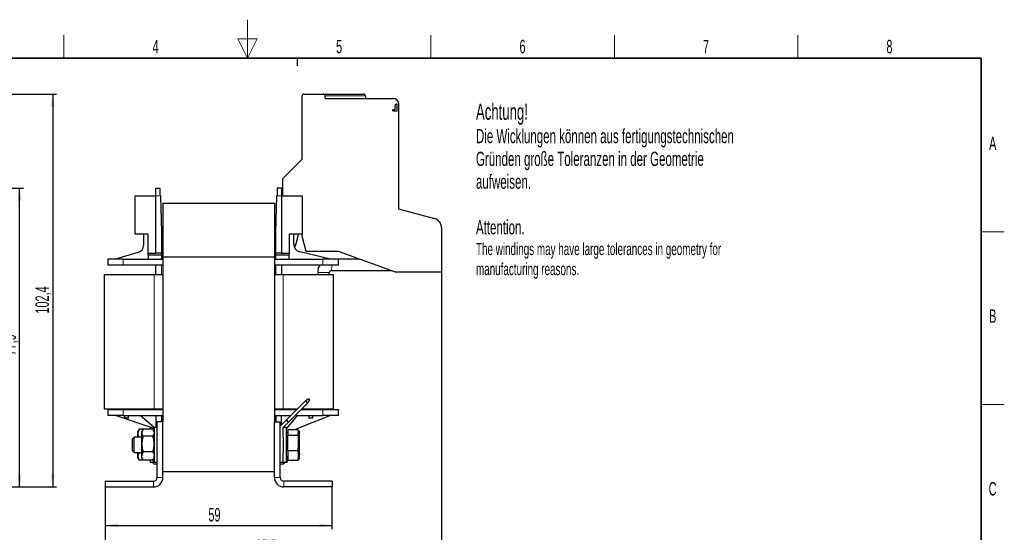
# Model space of a CAD drawing. Header units: millimetres. Extents: x 5 to 418, y 2 to 292.
# Tile 5 of 5: x 158 to 414, y 159 to 292. Entities that reach past the tile are written whole.
import ezdxf

# ---------------------------------------------------------------- set-up
doc = ezdxf.new("R2010")
doc.units = ezdxf.units.MM
doc.layers.add('SLD-0', color=7, linetype='Continuous')
doc.styles.add('SLDTEXTSTYLE0', font='TXT', dxfattribs={"width": 0.605})
doc.dimstyles.new('SLDDIMSTYLE0', dxfattribs={"dimtxt": 3.5, "dimasz": 3.302, "dimexe": 0, "dimexo": 0.0625, "dimgap": 0.875, "dimtad": 1, "dimrnd": 1e-09, "dimzin": 12, "dimdsep": 46, "dimtxsty": 'SLDTEXTSTYLE0', "dimsah": 1, "dimcen": 0.09, "dimadec": 0, "dimazin": 3, "dimtfac": 1, "dimtofl": 0, "dimtmove": 0, "dimatfit": 3, "dimfxl": 1, "dimfrac": 2, "dimtolj": 1, "dimtzin": 12, "dimarcsym": 0})

# ---------------------------------------------------------------- blocks, each defined once
blk = doc.blocks.new('SW_NOTE_0')
at = {"layer": 'SLD-0', "color": 0, "attachment_point": 1, "style": 'SLDTEXTSTYLE0'}
for s, insert, char_height in [('Achtung!', (0, 5.46), 4.233), ('Die Wicklungen können aus fertigungstechnischen', (0, -1.16), 3.7042), ('Gründen große Toleranzen in der Geometrie', (0, -7.1), 3.7042), ('aufweisen.', (0, -13.04), 3.704), ('Attention.', (0, -24.93), 3.704), ('The windings may have large tolerances in geometry for', (0, -30.85), 3.175), ('manufacturing reasons.', (0, -36.08), 3.175)]:
    blk.add_mtext(s, dxfattribs=dict(at, insert=insert, char_height=char_height))
blk = doc.blocks.new('_D_1')
at = {"layer": 'SLD-0'}
for p, q in [((129.33, 248.61), (158.71, 248.61)), ((157.71, 170.71), (157.71, 248.61)), ((146.33, 170.71), (158.71, 170.71))]:
    blk.add_line(p, q, dxfattribs=at)
for points in [[(157.71, 248.61), (157.2, 245.31), (158.22, 245.31)], [(157.71, 170.71), (158.22, 174.02), (157.2, 174.02)]]:
    blk.add_solid(points, dxfattribs=at)
at = {"layer": 'SLD-0', "insert": (153.2, 204.99), "char_height": 3.5, "attachment_point": 1, "rotation": 90, "style": 'SLDTEXTSTYLE0'}
blk.add_mtext('77,9', dxfattribs=at)
blk = doc.blocks.new('_D_2')
at = {"layer": 'SLD-0'}
for p, q in [((115.08, 273.11), (167.33, 273.11)), ((166.33, 273.11), (166.33, 170.71)), ((146.33, 170.71), (167.33, 170.71))]:
    blk.add_line(p, q, dxfattribs=at)
for points in [[(166.33, 273.11), (165.83, 269.81), (166.84, 269.81)], [(166.33, 170.71), (166.84, 174.02), (165.83, 174.02)]]:
    blk.add_solid(points, dxfattribs=at)
at = {"layer": 'SLD-0', "insert": (161.82, 215.9), "char_height": 3.5, "attachment_point": 1, "rotation": 90, "style": 'SLDTEXTSTYLE0'}
blk.add_mtext('102,4', dxfattribs=at)
blk = doc.blocks.new('_D_3')
at = {"layer": 'SLD-0'}
for p, q in [((180.01, 170.71), (180.01, 159.71)), ((239.01, 170.71), (239.01, 159.71)), ((180.01, 160.71), (239.01, 160.71))]:
    blk.add_line(p, q, dxfattribs=at)
for points in [[(180.01, 160.71), (183.32, 160.21), (183.32, 161.22)], [(239.01, 160.71), (235.71, 161.22), (235.71, 160.21)]]:
    blk.add_solid(points, dxfattribs=at)
at = {"layer": 'SLD-0', "insert": (206.84, 165.23), "char_height": 3.5, "attachment_point": 1, "style": 'SLDTEXTSTYLE0'}
blk.add_mtext('59', dxfattribs=at)
blk = doc.blocks.new('_D_4')
at = {"layer": 'SLD-0'}
for p, q in [((267.51, 226.73), (267.51, 151.46)), ((180.01, 170.71), (180.01, 151.46)), ((180.01, 152.46), (267.51, 152.46))]:
    blk.add_line(p, q, dxfattribs=at)
for points in [[(180.01, 152.46), (183.32, 151.95), (183.32, 152.97)], [(267.51, 152.46), (264.21, 152.97), (264.21, 151.95)]]:
    blk.add_solid(points, dxfattribs=at)
at = {"layer": 'SLD-0', "insert": (219.09, 156.97), "char_height": 3.5, "attachment_point": 1, "style": 'SLDTEXTSTYLE0'}
blk.add_mtext('87,5', dxfattribs=at)

msp = doc.modelspace()

# ---------------------------------------------------------------- linework, layer by layer
at = {"color": 7, "linetype": 'Continuous', "lineweight": 25}
for p, q in [((231.215, 256.115), (231.215, 272.614)), ((231.715, 273.114), (236.715, 273.114)), ((236.715, 273.114), (247.215, 273.114)), ((237.215, 271.964), (237.215, 272.614)), ((237.215, 271.964), (254.965, 271.964)), ((247.715, 272.614), (247.715, 271.964)), ((254.815, 269.115), (255.415, 269.115)), ((254.815, 268.727), (254.815, 269.115)), ((255.415, 269.115), (255.415, 270.164)), ((256.015, 268.727), (256.015, 270.193)), ((256.315, 270.614), (256.315, 243.202)), ((254.815, 268.727), (256.015, 268.727)), ((226.215, 251.115), (231.215, 256.115)), ((193.165, 248.615), (194.265, 248.615)), ((193.165, 246.615), (193.165, 248.615)), ((225.865, 248.615), (224.765, 248.615)), ((225.865, 248.615), (225.865, 246.615)), ((226.215, 246.615), (226.215, 251.115)), ((187.815, 236.565), (187.815, 246.615)), ((187.815, 246.615), (193.165, 246.615)), ((193.165, 231.615), (193.165, 246.615)), ((194.334, 246.615), (194.665, 237.115)), ((224.365, 237.115), (224.695, 246.615)), ((225.865, 246.615), (225.865, 231.615)), ((225.865, 246.615), (231.215, 246.615)), ((231.215, 246.615), (231.215, 236.565)), ((195.015, 244.715), (195.015, 230.715)), ((195.015, 244.715), (224.015, 244.715)), ((224.015, 244.715), (224.015, 230.715)), ((256.315, 243.202), (265.662, 240.697)), ((191.165, 236.565), (187.815, 236.565)), ((189.965, 236.565), (189.965, 233.709)), ((191.165, 231.521), (191.165, 236.565)), ((194.665, 237.115), (194.665, 231.615)), ((224.365, 231.615), (224.365, 237.115)), ((231.215, 236.565), (227.865, 236.565)), ((227.865, 236.565), (227.865, 231.533)), ((229.065, 233.95), (229.065, 236.565)), ((229.699, 234.19), (230.215, 236.114)), ((230.215, 236.114), (230.215, 236.565)), ((231.215, 236.114), (231.215, 236.565)), ((232.286, 232.114), (231.215, 236.114)), ((267.515, 238.282), (267.515, 226.727)), ((229.093, 233.614), (229.474, 233.614)), ((188.514, 231.786), (182.665, 230.115)), ((191.165, 231.115), (191.165, 231.521)), ((193.165, 231.521), (191.165, 231.521)), ((194.665, 231.115), (191.165, 231.115)), ((191.165, 231.115), (191.165, 230.115)), ((193.165, 231.615), (193.165, 231.521)), ((194.665, 231.615), (193.165, 231.615)), ((194.665, 231.615), (194.665, 231.115)), ((194.665, 231.115), (194.665, 230.115)), ((195.015, 230.715), (224.015, 230.715)), ((195.015, 230.715), (195.015, 187.715)), ((224.015, 230.715), (224.015, 187.715)), ((225.865, 231.615), (224.365, 231.615)), ((224.365, 231.115), (224.365, 231.615)), ((227.865, 231.115), (224.365, 231.115)), ((224.365, 230.115), (224.365, 231.115)), ((225.865, 231.533), (225.865, 231.615)), ((227.865, 231.533), (225.865, 231.533)), ((227.865, 231.115), (227.865, 231.533)), ((227.865, 230.115), (227.865, 231.115)), ((238.665, 230.115), (230.608, 232.003)), ((240.715, 232.114), (232.286, 232.114)), ((255.515, 226.727), (240.715, 232.114)), ((180.665, 230.115), (180.665, 228.515)), ((184.665, 230.115), (180.665, 230.115)), ((184.665, 228.515), (180.665, 228.515)), ((184.665, 230.115), (195.015, 230.115)), ((195.015, 228.515), (184.665, 228.515)), ((193.065, 228.515), (193.065, 226.115)), ((224.015, 230.115), (236.665, 230.115)), ((236.665, 228.515), (224.015, 228.515)), ((225.965, 226.115), (225.965, 228.515)), ((240.665, 230.115), (236.665, 230.115)), ((240.665, 228.515), (236.665, 228.515)), ((246.208, 230.115), (240.665, 230.115)), ((240.665, 228.515), (240.665, 230.115)), ((179.715, 226.115), (179.715, 191.115)), ((179.715, 226.115), (192.715, 226.115)), ((192.715, 226.115), (195.015, 226.115)), ((224.015, 226.115), (226.315, 226.115)), ((226.315, 226.115), (239.315, 226.115)), ((235.315, 226.615), (235.315, 226.115)), ((238.315, 226.115), (238.315, 226.615)), ((238.805, 227.115), (254.451, 227.115)), ((239.315, 226.115), (239.315, 191.115)), ((267.515, 226.727), (255.515, 226.727)), ((227.163, 188.195), (232.113, 193.144)), ((227.729, 187.629), (232.678, 192.579)), ((232.945, 193.727), (232.113, 193.144)), ((232.113, 193.144), (232.678, 192.579)), ((232.678, 192.579), (233.261, 193.41)), ((232.945, 193.727), (233.261, 193.41)), ((179.715, 191.115), (192.715, 191.115)), ((180.665, 190.915), (180.665, 189.315)), ((180.665, 190.915), (184.665, 190.915)), ((184.665, 190.915), (195.015, 190.915)), ((192.715, 191.115), (195.015, 191.115)), ((193.065, 191.115), (193.065, 190.915)), ((224.015, 191.115), (226.315, 191.115)), ((224.015, 190.915), (229.883, 190.915)), ((225.965, 190.915), (225.965, 191.115)), ((226.315, 191.115), (230.083, 191.115)), ((231.015, 190.915), (236.665, 190.915)), ((231.215, 191.115), (239.315, 191.115)), ((236.665, 190.915), (240.665, 190.915)), ((240.665, 189.315), (240.665, 190.915)), ((184.665, 189.315), (180.665, 189.315)), ((192.715, 185.965), (182.665, 189.315)), ((184.665, 189.315), (185.515, 189.315)), ((185.015, 189.315), (185.015, 188.615)), ((186.015, 188.615), (185.015, 188.615)), ((185.515, 189.315), (195.015, 189.315)), ((186.015, 188.615), (186.015, 189.315)), ((192.715, 186.199), (189.069, 189.315)), ((193.165, 189.315), (193.165, 187.815)), ((193.165, 187.815), (193.165, 186.215)), ((193.515, 173.215), (193.515, 187.715)), ((195.015, 187.715), (193.515, 187.715)), ((194.665, 189.315), (194.665, 187.815)), ((194.665, 187.715), (194.665, 187.815)), ((195.015, 173.215), (195.015, 187.715)), ((224.015, 189.315), (228.283, 189.315)), ((224.015, 187.715), (225.515, 187.715)), ((224.015, 173.215), (224.015, 187.715)), ((224.365, 189.315), (224.365, 187.715)), ((227.163, 188.195), (225.515, 186.546)), ((225.515, 173.215), (225.515, 187.715)), ((225.865, 186.896), (225.865, 189.315)), ((226.315, 186.215), (227.729, 187.629)), ((229.96, 189.315), (227.115, 185.841)), ((227.729, 187.629), (227.163, 188.195)), ((229.415, 189.315), (233.515, 189.315)), ((238.665, 189.315), (229.445, 185.713)), ((233.015, 189.315), (233.015, 188.615)), ((234.015, 188.615), (233.015, 188.615)), ((233.515, 189.315), (236.665, 189.315)), ((234.015, 188.615), (234.015, 189.315)), ((240.665, 189.315), (236.665, 189.315)), ((188.827, 185.757), (188.515, 185.215)), ((188.515, 184.715), (188.515, 185.215)), ((188.515, 183.715), (188.515, 184.715)), ((191.402, 185.756), (188.827, 185.756)), ((189.755, 185.631), (189.515, 185.215)), ((189.515, 184.843), (189.515, 185.215)), ((189.515, 181.919), (189.515, 184.843)), ((192.402, 185.749), (189.827, 185.749)), ((191.406, 185.749), (191.402, 185.757)), ((191.965, 186.215), (191.715, 186.215)), ((191.715, 186.215), (191.715, 185.749)), ((192.715, 185.215), (192.474, 185.631)), ((192.515, 185.773), (192.515, 186.031)), ((193.515, 186.215), (192.715, 186.215)), ((192.715, 186.215), (192.715, 177.215)), ((227.115, 186.215), (226.315, 186.215)), ((226.315, 183.776), (226.315, 186.215)), ((227.115, 186.215), (227.115, 177.215)), ((227.515, 184.959), (227.115, 184.803)), ((227.515, 184.886), (227.115, 184.655)), ((227.315, 184.881), (227.315, 184.77)), ((227.515, 185.713), (230.117, 185.713)), ((227.515, 185.713), (227.515, 184.223)), ((230.315, 184.968), (230.117, 185.713)), ((230.117, 184.223), (230.315, 184.968)), ((230.138, 185.637), (230.317, 185.637)), ((230.315, 185.215), (230.213, 185.493)), ((230.315, 184.968), (230.315, 185.215)), ((230.315, 182.224), (230.315, 184.968)), ((230.315, 184.52), (230.317, 184.52)), ((230.515, 182.558), (230.317, 184.52)), ((230.515, 185.215), (230.463, 185.357)), ((230.515, 185.078), (230.515, 185.215)), ((230.515, 182.558), (230.515, 185.078)), ((187.544, 183.715), (187.115, 183.285)), ((187.115, 182.689), (187.115, 183.285)), ((187.115, 180.144), (187.115, 182.689)), ((189.515, 183.715), (187.544, 183.715)), ((187.544, 182.956), (187.544, 183.715)), ((187.544, 179.715), (187.544, 182.956)), ((192.402, 183.937), (189.827, 183.937)), ((226.315, 183.715), (226.315, 179.715)), ((227.515, 184.223), (230.117, 184.223)), ((227.515, 180.224), (227.515, 184.223)), ((230.315, 178.97), (230.315, 182.224)), ((230.317, 180.597), (230.515, 182.558)), ((230.515, 179.195), (230.515, 182.558)), ((187.115, 180.144), (187.544, 179.715)), ((187.544, 179.715), (189.515, 179.715)), ((188.515, 178.654), (188.515, 179.715)), ((189.515, 179.634), (188.827, 179.634)), ((189.515, 178.791), (189.515, 181.919)), ((192.402, 179.902), (189.827, 179.902)), ((226.315, 177.215), (226.315, 179.653)), ((227.515, 180.224), (230.117, 180.224)), ((227.515, 180.224), (227.515, 177.716)), ((230.315, 180.597), (230.317, 180.597)), ((188.515, 178.215), (188.515, 178.654)), ((188.515, 178.215), (188.827, 177.673)), ((191.402, 177.674), (188.827, 177.674)), ((189.515, 178.215), (189.515, 178.791)), ((189.515, 178.215), (189.755, 177.799)), ((189.827, 177.68), (189.75, 177.81)), ((192.402, 177.68), (189.827, 177.68)), ((191.402, 177.673), (191.406, 177.68)), ((191.715, 177.68), (191.715, 177.215)), ((191.715, 177.215), (192.515, 177.215)), ((192.479, 177.81), (192.402, 177.68)), ((192.474, 177.799), (192.715, 178.215)), ((192.515, 176.715), (192.515, 177.681)), ((192.715, 177.215), (193.515, 177.215)), ((225.515, 177.215), (226.315, 177.215)), ((226.315, 177.215), (227.115, 177.215)), ((226.515, 177.215), (226.515, 176.715)), ((227.115, 178.775), (227.515, 178.544)), ((227.115, 177.215), (227.315, 177.215)), ((227.315, 178.659), (227.315, 177.215)), ((227.515, 177.716), (230.117, 177.716)), ((230.208, 177.949), (230.117, 177.716)), ((230.147, 177.792), (230.317, 177.792)), ((230.217, 177.946), (230.315, 178.215)), ((230.315, 178.215), (230.315, 178.97)), ((230.463, 178.073), (230.515, 178.215)), ((230.515, 178.215), (230.515, 179.195)), ((192.515, 176.715), (193.515, 176.715)), ((195.015, 174.715), (224.015, 174.715)), ((225.515, 176.715), (226.515, 176.715)), ((180.015, 172.215), (192.515, 172.215)), ((180.015, 172.215), (180.015, 170.715)), ((239.015, 172.215), (226.515, 172.215)), ((239.015, 172.215), (239.015, 170.715)), ((180.015, 170.715), (192.515, 170.715)), ((239.015, 170.715), (226.515, 170.715))]:
    msp.add_line(p, q, dxfattribs=at)
at = {"color": 7, "linetype": 'Continuous', "lineweight": 18}
for p, q in [((237.215, 272.614), (247.715, 272.614)), ((193.165, 246.615), (194.334, 246.615)), ((224.695, 246.615), (225.865, 246.615)), ((184.665, 228.515), (184.665, 230.115)), ((193.165, 226.115), (193.165, 228.515)), ((194.644, 226.115), (194.644, 228.515)), ((224.385, 228.515), (224.385, 226.115)), ((225.864, 226.115), (225.864, 228.515)), ((236.665, 230.115), (236.665, 228.515)), ((192.715, 226.115), (192.715, 191.115)), ((226.315, 226.115), (226.315, 191.115)), ((235.315, 226.615), (238.315, 226.615)), ((238.819, 227.122), (238.806, 227.115)), ((184.665, 190.915), (184.665, 189.315)), ((193.165, 190.915), (193.165, 191.115)), ((194.644, 190.915), (194.644, 191.115)), ((224.385, 191.115), (224.385, 190.915)), ((225.864, 190.915), (225.864, 191.115)), ((236.665, 190.915), (236.665, 189.315)), ((194.665, 187.815), (193.165, 187.815)), ((192.515, 170.715), (192.515, 172.215)), ((193.515, 173.215), (195.015, 173.215)), ((224.015, 173.215), (225.515, 173.215)), ((226.515, 172.215), (226.515, 170.715))]:
    msp.add_line(p, q, dxfattribs=at)
at = {"color": 7, "linetype": 'Continuous', "lineweight": 25, "flags": 128}
for points in [[(194.334, 246.615), (194.322, 246.962), (194.31, 247.299), (194.299, 247.615), (194.289, 247.9), (194.281, 248.147), (194.274, 248.347), (194.269, 248.494), (194.266, 248.584), (194.265, 248.615)], [(224.765, 248.615), (224.763, 248.584), (224.76, 248.494), (224.755, 248.347), (224.748, 248.147), (224.74, 247.9), (224.73, 247.615), (224.719, 247.299), (224.707, 246.962), (224.695, 246.615)], [(188.827, 183.675), (188.6, 184.185), (188.515, 184.715)], [(192.715, 184.843), (192.501, 184.103), (192.402, 183.937)], [(192.456, 185.62), (192.699, 185.039), (192.715, 184.843)], [(230.317, 185.637), (230.329, 185.62), (230.515, 185.078)], [(230.515, 185.078), (230.398, 184.656), (230.317, 184.52)], [(189.827, 183.937), (189.6, 182.948), (189.515, 181.919)], [(230.117, 184.223), (230.262, 183.231), (230.315, 182.224)], [(188.827, 179.634), (188.6, 179.154), (188.515, 178.654)], [(192.402, 179.902), (192.629, 179.358), (192.715, 178.791)], [(230.317, 180.597), (230.462, 179.902), (230.515, 179.195)], [(189.827, 177.68), (189.6, 178.224), (189.515, 178.791)]]:
    msp.add_lwpolyline(points, dxfattribs=at)
at = {"color": 7, "linetype": 'Continuous', "lineweight": 25}
for centre, radius, start, end in [((231.715, 272.614), 0.5, 90, 180), ((236.715, 272.614), 0.5, 0, 90), ((247.215, 272.614), 0.5, 0, 90), ((254.965, 270.614), 1.35, 0, 90), ((255.715, 270.164), 0.3, 30.05291, 180), ((254.085, 269.621), 2.013, 16.51481, 20.16447), ((265.015, 238.282), 2.5, 0, 75), ((187.965, 233.709), 2, 285.9454, 0), ((231.065, 233.95), 2, 180, 256.80939), ((226.994, 234.914), 2.8, 322.30227, 332.3377), ((226.994, 234.914), 2.8, 332.3377, 345), ((238.501, 226.707), 3.188, 145.44711, 181.65359), ((238.81, 226.619), 0.495, 90.59641, 180.53215), ((190.539, 184.674), 2.025, 147.71891, 178.82414), ((190.958, 184.818), 1.444, 146.29958, 179.01666), ((191.267, 184.941), 1.756, 183.18658, 214.87643), ((185.742, 181.872), 6.973, 0.39184, 17.22583), ((219.359, 182.294), 10.956, 349.10994, 359.63084), ((196.487, 181.967), 6.973, 180.39135, 197.22633), ((191.792, 178.75), 2.278, 149.60947, 178.96014), ((185.499, 182.005), 7.216, 343.06019, 359.32214), ((225.737, 178.893), 4.578, 0.96169, 16.89972), ((190.339, 178.696), 1.825, 181.31582, 214.05693), ((190.437, 178.833), 2.278, 329.61031, 358.95929), ((225.675, 179.057), 4.64, 343.20677, 358.93183), ((225.03, 179.25), 5.484, 344.58284, 359.41921), ((229.381, 178.435), 1.135, 325.5345, 341.59861), ((192.515, 173.215), 2.5, 270, 0), ((192.515, 173.215), 1, 270, 0), ((226.515, 173.215), 2.5, 180, 270), ((226.515, 173.215), 1, 180, 270)]:
    msp.add_arc(centre, radius, start, end, dxfattribs=at)
at = {"color": 7, "linetype": 'Continuous', "lineweight": 18}
msp.add_arc((234, 228.285), 4.957, 346.43197, 2.65528, dxfattribs=at)
at = {"layer": 'SLD-0', "lineweight": 18}
for p, q in [((217, 292.5), (217, 282.5)), ((169.25, 282.5), (169.25, 288.5)), ((219.5, 287.5), (214.5, 287.5)), ((214.5, 287.5), (217, 282.5)), ((217, 282.5), (219.5, 287.5)), ((264.75, 282.5), (264.75, 288.5)), ((312.5, 282.5), (312.5, 288.5)), ((360.25, 282.5), (360.25, 288.5)), ((408, 237.25), (414, 237.25)), ((408, 192.25), (414, 192.25))]:
    msp.add_line(p, q, dxfattribs=at)
at = {"layer": 'SLD-0', "lineweight": 35}
for p, q in [((408, 282.5), (26, 282.5)), ((408, 12), (408, 282.5))]:
    msp.add_line(p, q, dxfattribs=at)
at = {"layer": 'SLD-0'}
msp.add_line((230, 280.5), (230, 282.5), dxfattribs=at)
msp.add_line((230, 280.5), (230, 282.5), dxfattribs=at)

# ---------------------------------------------------------------- block references
msp.add_blockref('SW_NOTE_0', (276.487, 265.179), dxfattribs=at)

# ---------------------------------------------------------------- texts
at = {"layer": 'SLD-0', "char_height": 3.5, "attachment_point": 2, "style": 'SLDTEXTSTYLE0'}
for s, insert in [('4', (193.103, 287.243)), ('5', (240.853, 287.243)), ('6', (288.603, 287.243)), ('7', (336.353, 287.243)), ('8', (384.103, 287.243)), ('A', (410.982, 262.001)), ('B', (410.982, 217.001)), ('C', (410.96, 172.001))]:
    msp.add_mtext(s, dxfattribs=dict(at, insert=insert))

# ---------------------------------------------------------------- dimensions: what is measured, and where the dimension line sits
at = {"layer": 'SLD-0'}
for base, p1, p2, picture, middle in [((166.334, 170.715), (115.084, 273.114), (146.334, 170.715), '_D_2', (166.334, 221.914)), ((157.713, 248.615), (146.334, 170.715), (129.334, 248.615), '_D_1', (157.713, 209.665))]:
    dim = msp.add_linear_dim(base=base, p1=p1, p2=p2, angle=90, dimstyle='SLDDIMSTYLE0', dxfattribs=at)
    dim.commit()
    dim.dimension.update_dxf_attribs({"geometry": picture, "text_midpoint": middle, "dimtype": 160})
for base, p2, picture, middle in [((267.515, 152.462), (267.515, 226.727), '_D_4', (223.765, 152.462)), ((239.015, 160.715), (239.015, 170.715), '_D_3', (209.515, 160.715))]:
    dim = msp.add_linear_dim(base=base, p1=(180.015, 170.715), p2=p2, dimstyle='SLDDIMSTYLE0', dxfattribs=at)
    dim.commit()
    dim.dimension.update_dxf_attribs({"geometry": picture, "text_midpoint": middle, "dimtype": 160})

doc.saveas('drawing.dxf')
